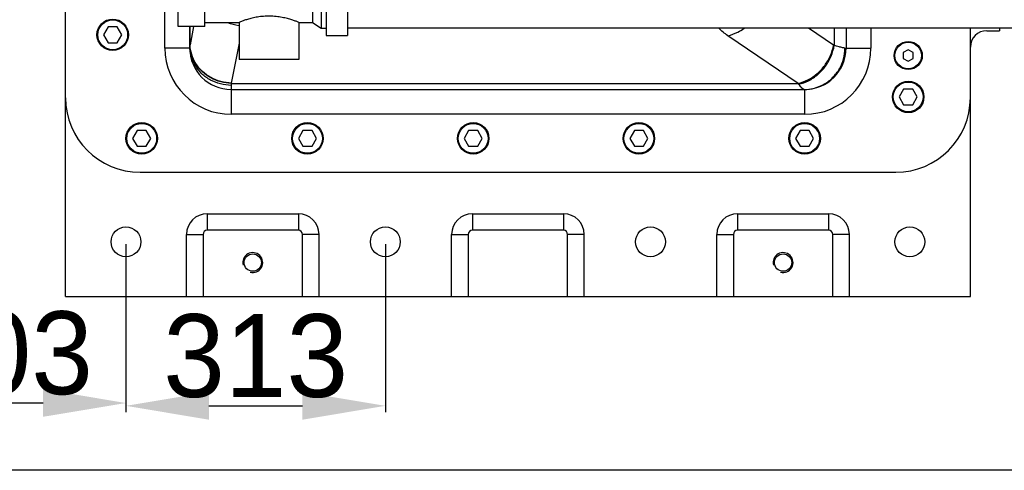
# Model space of a CAD drawing. Header units: millimetres. Extents: x -1960 to 5860, y -1328 to 4132.
# Tile 2 of 32: x -998 to 191, y -1328 to -784. Entities that reach past the tile are written whole.
import ezdxf

# ---------------------------------------------------------------- set-up
doc = ezdxf.new("R2010")
doc.units = ezdxf.units.MM
for name, color, linetype in [('02___PRT_ALL_AXES', 7, 'Continuous'), ('3_ALL_AXES', 7, 'Continuous'), ('Layer2', 10, 'Continuous')]:
    doc.layers.add(name, color=color, linetype=linetype)
doc.dimstyles.get("Standard").update_dxf_attribs({"dimtxt": 2.5, "dimasz": 3, "dimexe": 0.18, "dimexo": 0.0625, "dimgap": 0.09, "dimtad": 1, "dimdsep": 46, "dimtxsty": 'Standard', "dimcen": 0.09, "dimadec": 0, "dimazin": 0, "dimtol": 1, "dimtp": 0.01, "dimtm": 0.01, "dimtfac": 1, "dimtofl": 0, "dimtmove": 0, "dimatfit": 3, "dimfxl": 0, "dimtolj": 1, "dimarcsym": 0})

# ---------------------------------------------------------------- blocks, each defined once
blk = doc.blocks.new('*D17')
at = {"layer": 'Defpoints', "color": 0}
for p in [(-869.4, -1055), (-556.4, -1052.4), (-556.4, -1250.4)]:
    blk.add_point(p, dxfattribs=at)
at = {"layer": 'Layer2', "color": 0, "lineweight": -2}
for p, q in [((-556.4, -1055), (-556.4, -1258)), ((-869.4, -1057.6), (-869.4, -1258)), ((-769.4, -1250.4), (-656.4, -1250.4))]:
    blk.add_line(p, q, dxfattribs=at)
at = {"layer": 'Layer2', "color": 0}
for points in [[(-769.4, -1233.7), (-769.4, -1267.1), (-869.4, -1250.4)], [(-656.4, -1233.7), (-656.4, -1267.1), (-556.4, -1250.4)]]:
    blk.add_solid(points, dxfattribs=at)
at = {"layer": 'Layer2', "color": 0, "insert": (-712.9, -1190.4), "char_height": 100, "attachment_point": 5}
blk.add_mtext('\\A1;313', dxfattribs=at)
blk = doc.blocks.new('*D18')
at = {"layer": 'Defpoints', "color": 0}
for p in [(-1172.4, -442.7), (-869.4, -1052.4), (-1172.4, -1247)]:
    blk.add_point(p, dxfattribs=at)
at = {"layer": 'Layer2', "color": 0, "lineweight": -2}
for p, q in [((-1172.4, -445.4), (-1172.4, -1254.5)), ((-869.4, -1055), (-869.4, -1254.5)), ((-969.4, -1247), (-1072.4, -1247))]:
    blk.add_line(p, q, dxfattribs=at)
at = {"layer": 'Layer2', "color": 0}
for points in [[(-1072.4, -1230.3), (-1072.4, -1263.6), (-1172.4, -1247)], [(-969.4, -1230.3), (-969.4, -1263.6), (-869.4, -1247)]]:
    blk.add_solid(points, dxfattribs=at)
at = {"layer": 'Layer2', "color": 0, "insert": (-1020.9, -1187), "char_height": 100, "attachment_point": 5}
blk.add_mtext('\\A1;303', dxfattribs=at)

msp = doc.modelspace()

# ---------------------------------------------------------------- linework, layer by layer
at = {"color": 7, "linetype": 'Continuous'}
for p, q in [((-774.4, -792.4), (-774.4, -552.4)), ((-806.4, -792.4), (-806.4, -602.4)), ((-644.3, -607.4), (-644.3, -787.4)), ((-942.4, -1118.4), (-942.4, -649.4)), ((-822.4, -818.4), (-822.4, -767.4)), ((-890.9, -792.9), (-896.4, -802.4)), ((-879.9, -792.9), (-890.9, -792.9)), ((-874.5, -802.4), (-879.9, -792.9)), ((-774.4, -792.4), (-806.4, -792.4)), ((-792.4, -818.4), (-792.4, -792.4)), ((-792.1, -814.4), (-792.1, -792.4)), ((-787.8, -792.4), (-792.1, -814.4)), ((-774.4, -787.4), (-732.9, -787.4)), ((-660.9, -787.4), (-644.3, -787.4)), ((-15.4, -814.7), (-45.6, -794.2)), ((-14.7, -794.2), (-14.7, -815.2)), ((-0.4, -794.2), (-0.4, -818.4)), ((29.6, -794.2), (29.6, -818.4)), ((149.6, -1118.4), (149.6, -794.2)), ((184.6, -794.2), (184.6, -797.4)), ((-896.4, -802.4), (-890.9, -811.9)), ((-879.9, -811.9), (-874.5, -802.4)), ((-58.3, -861), (-143.1, -803.5)), ((169.6, -797.4), (184.6, -797.4)), ((-890.9, -811.9), (-879.9, -811.9)), ((-792.4, -818.4), (-822.4, -818.4)), ((-732.9, -812.5), (-742.3, -860.7)), ((-1.8, -818.4), (29.6, -818.4)), ((74.6, -820.4), (68.6, -823.9)), ((68.6, -823.9), (68.6, -830.8)), ((68.6, -830.8), (74.6, -834.3)), ((80.6, -823.9), (74.6, -820.4)), ((74.6, -834.3), (80.6, -830.8)), ((80.6, -830.8), (80.6, -823.9)), ((-742.4, -863.4), (-742.4, -898.4)), ((-742.3, -861), (-58.3, -861)), ((-742.4, -868.4), (-50.4, -868.4)), ((-50.4, -868.4), (-50.4, -898.4)), ((69.1, -867.9), (63.6, -877.4)), ((63.6, -877.4), (69.1, -886.9)), ((80.1, -867.9), (69.1, -867.9)), ((85.5, -877.4), (80.1, -867.9)), ((80.1, -886.9), (85.5, -877.4)), ((69.1, -886.9), (80.1, -886.9)), ((-50.4, -898.4), (-742.4, -898.4)), ((-855.9, -917.9), (-861.4, -927.4)), ((-844.9, -917.9), (-855.9, -917.9)), ((-839.5, -927.4), (-844.9, -917.9)), ((-655.9, -917.9), (-661.4, -927.4)), ((-644.9, -917.9), (-655.9, -917.9)), ((-639.5, -927.4), (-644.9, -917.9)), ((-455.9, -917.9), (-461.4, -927.4)), ((-444.9, -917.9), (-455.9, -917.9)), ((-439.5, -927.4), (-444.9, -917.9)), ((-255.9, -917.9), (-261.4, -927.4)), ((-244.9, -917.9), (-255.9, -917.9)), ((-239.5, -927.4), (-244.9, -917.9)), ((-55.9, -917.9), (-61.4, -927.4)), ((-44.9, -917.9), (-55.9, -917.9)), ((-39.5, -927.4), (-44.9, -917.9)), ((-861.4, -927.4), (-855.9, -936.9)), ((-855.9, -936.9), (-844.9, -936.9)), ((-844.9, -936.9), (-839.5, -927.4)), ((-661.4, -927.4), (-655.9, -936.9)), ((-655.9, -936.9), (-644.9, -936.9)), ((-644.9, -936.9), (-639.5, -927.4)), ((-461.4, -927.4), (-455.9, -936.9)), ((-455.9, -936.9), (-444.9, -936.9)), ((-444.9, -936.9), (-439.5, -927.4)), ((-261.4, -927.4), (-255.9, -936.9)), ((-255.9, -936.9), (-244.9, -936.9)), ((-244.9, -936.9), (-239.5, -927.4)), ((-61.4, -927.4), (-55.9, -936.9)), ((-55.9, -936.9), (-44.9, -936.9)), ((-44.9, -936.9), (-39.5, -927.4)), ((-852.4, -968.4), (59.6, -968.4)), ((-771.4, -1018.4), (-661.4, -1018.4)), ((-771.4, -1018.4), (-771.4, -1038.4)), ((-661.4, -1018.4), (-661.4, -1038.4)), ((-451.4, -1018.4), (-341.4, -1018.4)), ((-451.4, -1018.4), (-451.4, -1038.4)), ((-341.4, -1018.4), (-341.4, -1038.4)), ((-131.4, -1018.4), (-21.4, -1018.4)), ((-131.4, -1018.4), (-131.4, -1038.4)), ((-21.4, -1018.4), (-21.4, -1038.4)), ((-796.4, -1118.4), (-796.4, -1043.4)), ((-796.4, -1043.4), (-776.4, -1043.4)), ((-776.4, -1043.4), (-776.4, -1118.4)), ((-661.4, -1038.4), (-771.4, -1038.4)), ((-636.4, -1043.4), (-656.4, -1043.4)), ((-656.4, -1118.4), (-656.4, -1043.4)), ((-636.4, -1118.4), (-636.4, -1043.4)), ((-476.4, -1118.4), (-476.4, -1043.4)), ((-476.4, -1043.4), (-456.4, -1043.4)), ((-456.4, -1043.4), (-456.4, -1118.4)), ((-341.4, -1038.4), (-451.4, -1038.4)), ((-336.4, -1118.4), (-336.4, -1043.4)), ((-316.4, -1043.4), (-336.4, -1043.4)), ((-316.4, -1118.4), (-316.4, -1043.4)), ((-156.4, -1118.4), (-156.4, -1043.4)), ((-156.4, -1043.4), (-136.4, -1043.4)), ((-136.4, -1043.4), (-136.4, -1118.4)), ((-21.4, -1038.4), (-131.4, -1038.4)), ((-16.4, -1118.4), (-16.4, -1043.4)), ((3.6, -1043.4), (-16.4, -1043.4)), ((3.6, -1118.4), (3.6, -1043.4)), ((-942.4, -1118.4), (149.6, -1118.4)), ((5860, -1328.2), (-1960, -1328.2))]:
    msp.add_line(p, q, dxfattribs=at)
for points in [[(-792.2, -814.7), (-792.4, -815.3), (-792.4, -815.9)], [(-792.1, -814.4), (-792.2, -814.5), (-792.2, -814.7)], [(-14.7, -815.2), (-15.1, -814.9), (-15.4, -814.7)], [(-742.3, -860.7), (-742.3, -860.8), (-742.3, -861)], [(-57.6, -862), (-57.9, -861.5), (-58.3, -861)]]:
    msp.add_lwpolyline(points, dxfattribs=at)
for radius in [17, 16]:
    msp.add_circle((74.6, -827.4), radius, dxfattribs=at)
for centre, radius, start, end in [((-727.3, -737.3), 54, 248.8982, 263.4993), ((-727.3, -737.2), 54.1, 263.4817, 264.0017), ((169.6, -817.4), 20, 90, 180), ((-742.4, -818.4), 80, 180, 270), ((-742.4, -818.4), 50, 180, 270), ((-50.4, -818.4), 80, 270, 0), ((-50.4, -818.4), 50, 270, 0), ((-852.4, -878.4), 90, 180, 270), ((59.6, -878.4), 90, 270, 0), ((-771.4, -1043.4), 25, 90, 180), ((-661.4, -1043.4), 25, 0, 90), ((-451.4, -1043.4), 25, 90, 180), ((-341.4, -1043.4), 25, 0, 90), ((-131.4, -1043.4), 25, 90, 180), ((-21.4, -1043.4), 25, 0, 90), ((-771.4, -1043.4), 5, 90, 180), ((-661.4, -1043.4), 5, 0, 90), ((-451.4, -1043.4), 5, 90, 180), ((-341.4, -1043.4), 5, 0, 90), ((-131.4, -1043.4), 5, 90, 180), ((-21.4, -1043.4), 5, 0, 90)]:
    msp.add_arc(centre, radius, start, end, dxfattribs=at)
at = {"color": 2, "linetype": 'Continuous'}
for centre in [(-716.4, -1077.4), (-76.4, -1077.4)]:
    msp.add_arc(centre, 12, 255, 195, dxfattribs=at)
at = {"color": 7, "linetype": 'Continuous'}
for points, start_tangent, end_tangent in [([(-143.1, -803.5), (-154.1, -794.3)], (-0.827374, 0.561652), (-0.692723, 0.721204)), ([(-143.1, -803.5), (-131.2, -799.2), (-123.5, -794.5)], (0.978737, 0.205117), (0.804184, 0.59438)), ([(-742.4, -863.4), (-755.4, -861.7), (-767.4, -857), (-777.8, -849.5), (-785.7, -839.6), (-790.7, -828.2), (-792.4, -815.9)], (-1, 0), (0, 1)), ([(-742.3, -861), (-755, -859.2), (-766.9, -854.4), (-777.2, -847), (-785.1, -837.5), (-790.3, -826.5), (-792.2, -814.7)], (-0.999746, 0.022524), (-0.026147, 0.999658)), ([(-742.3, -860.7), (-754.9, -858.8), (-766.8, -854), (-777, -846.7), (-785, -837.2), (-790.1, -826.2), (-792.1, -814.4)], (-0.99962, 0.027565), (-0.031933, 0.99949)), ([(-58.3, -861), (-46.4, -856.8), (-35.5, -849.4), (-26.2, -839.4), (-19.3, -827.5), (-15.4, -814.7)], (0.978737, 0.205117), (0.17682, 0.984243)), ([(-57.6, -862), (-45.6, -857.8), (-34.6, -850.4), (-25.3, -840.3), (-18.5, -828.2), (-14.7, -815.2)], (0.981004, 0.193987), (0.163739, 0.986504)), ([(-51.1, -868.4), (-38.3, -866.7), (-26.4, -861.7), (-16.2, -853.7), (-8.4, -843.4), (-3.4, -831.3), (-1.8, -818.4)], (1, 0), (0, 1)), ([(-1.8, -818.4), (-4.5, -818), (-8.8, -816.9), (-14.7, -815.2)], (-1, -0.000276), (-0.954148, 0.299334)), ([(-742.3, -861), (-742.4, -863.4)], (-0.078966, -0.996877), (-0.000002, -1)), ([(-52.6, -867.8), (-54.6, -865.5), (-57.6, -862)], (-0.796377, 0.604801), (-0.623656, 0.781699)), ([(-51.1, -868.4), (-52.6, -867.8)], (-1, 0.000462), (-0.796377, 0.604801))]:
    msp.add_spline(points, degree=3, dxfattribs=dict(at, start_tangent=start_tangent, end_tangent=end_tangent))
at = {"layer": '02___PRT_ALL_AXES', "color": 7, "linetype": 'Continuous'}
for p, q in [((-627.9, -591.4), (-627.9, -803.4)), ((-601.9, -591.4), (-601.9, -803.4)), ((-633.9, -600.5), (-633.9, -794.2)), ((-732.9, -787.4), (-732.9, -832.4)), ((-660.9, -787.4), (-660.9, -832.4)), ((-644.3, -787.4), (-633.9, -794.2)), ((-633.9, -794.2), (-627.9, -794.2)), ((246.1, -794.2), (-601.9, -794.2)), ((-627.9, -803.4), (-601.9, -803.4)), ((-660.9, -832.4), (-732.9, -832.4))]:
    msp.add_line(p, q, dxfattribs=at)
for centre, radius in [((-885.4, -802.4), 19), ((74.6, -877.4), 19), ((-850.4, -927.4), 19), ((-650.4, -927.4), 19), ((-450.4, -927.4), 19), ((-250.4, -927.4), 19), ((-50.4, -927.4), 19), ((-869.4, -1052.4), 18), ((-556.4, -1052.4), 18), ((-236.4, -1052.4), 18), ((76.6, -1052.4), 18), ((-716.4, -1077.4), 10.5), ((-76.4, -1077.4), 10.5)]:
    msp.add_circle(centre, radius, dxfattribs=at)
at = {"layer": '02___PRT_ALL_AXES', "color": 7, "linetype": 'Continuous', "start_tangent": (-0.92848, 0.371383), "end_tangent": (-0.928479, -0.371384)}
msp.add_spline([(-660.9, -787.4), (-664.2, -786.1), (-668, -784.8), (-673.1, -783.2), (-679.3, -781.7), (-686.3, -780.5), (-693.9, -779.9), (-701.5, -780), (-708.9, -780.7), (-715.7, -782), (-721.5, -783.4), (-726.3, -784.9), (-729.9, -786.2), (-732.9, -787.4)], degree=3, dxfattribs=at)
at = {"layer": '3_ALL_AXES', "color": 7, "linetype": 'Continuous'}
for centre in [(-885.4, -802.4), (74.6, -877.4), (-850.4, -927.4), (-650.4, -927.4), (-450.4, -927.4), (-250.4, -927.4), (-50.4, -927.4)]:
    msp.add_circle(centre, 18, dxfattribs=at)

# ---------------------------------------------------------------- dimensions: what is measured, and where the dimension line sits
at = {"layer": 'Layer2'}
dim = msp.add_linear_dim(base=(-1172.4, -1247), p1=(-869.4, -1052.4), p2=(-1172.4, -442.7), dimstyle='Standard', override={"dimtxt": 100, "dimasz": 100, "dimexe": 7.56, "dimexo": 2.625, "dimgap": 10, "dimdec": 0, "dimzin": 0, "dimdsep": 44, "dimcen": 3.78, "dimtol": 0, "dimtdec": 0, "dimtzin": 0}, dxfattribs=at)
dim.commit()
dim.dimension.update_dxf_attribs({"geometry": '*D18', "text_midpoint": (-1020.9, -1247), "dimtype": 160})
dim = msp.add_linear_dim(base=(-556.4, -1250.4), p1=(-869.4, -1055), p2=(-556.4, -1052.4), dimstyle='Standard', override={"dimtxt": 100, "dimasz": 100, "dimexe": 7.56, "dimexo": 2.625, "dimgap": 10, "dimdec": 0, "dimzin": 0, "dimdsep": 44, "dimcen": 3.78, "dimtol": 0, "dimtdec": 0, "dimtzin": 0}, dxfattribs=at)
dim.commit()
dim.dimension.update_dxf_attribs({"geometry": '*D17', "text_midpoint": (-712.9, -1190.4)})

doc.saveas('drawing.dxf')
